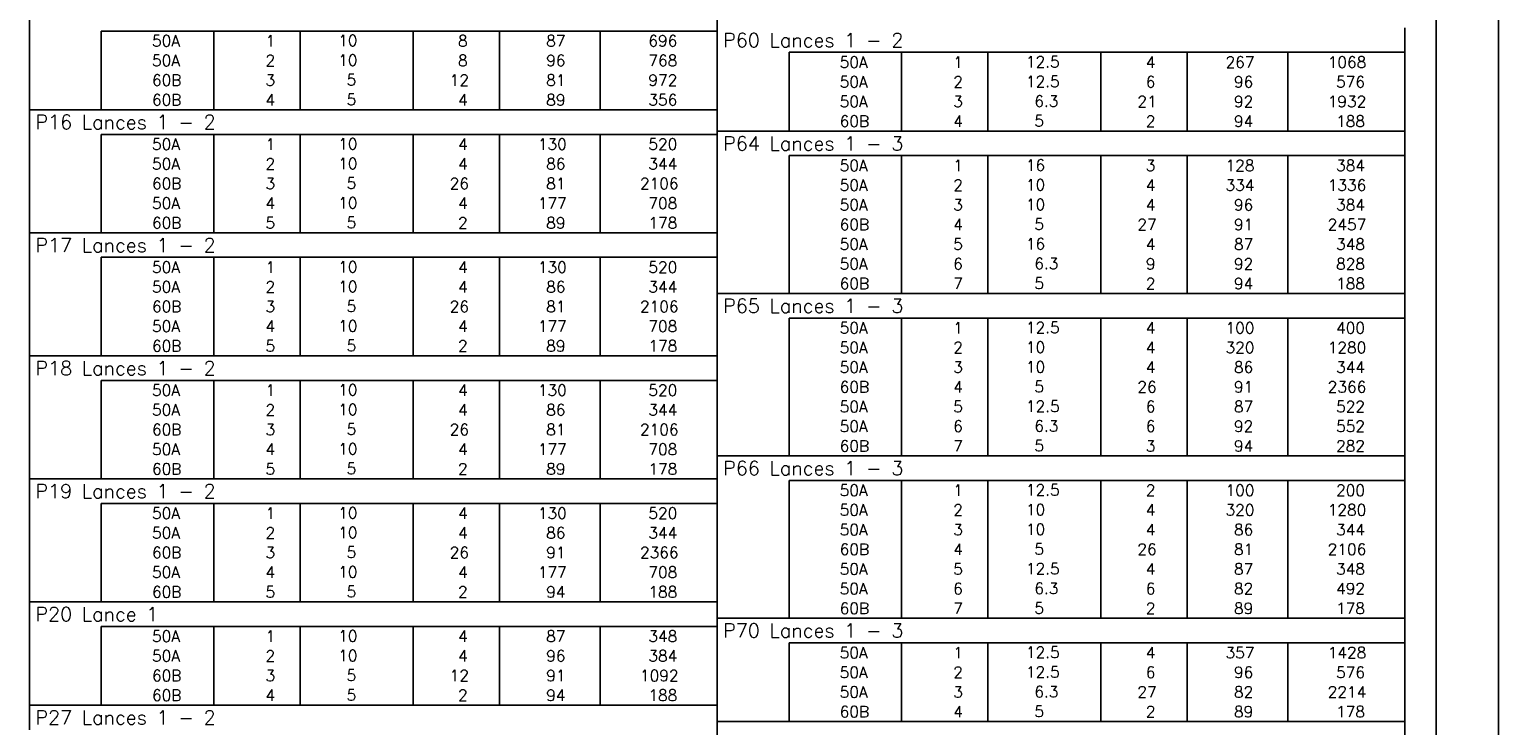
# Model space of a CAD drawing. Extents: x 0 to 119, y 0 to 84.
# Tile 16 of 19: x 95 to 119, y 47 to 58. Entities that reach past the tile are written whole.
import ezdxf

# ---------------------------------------------------------------- set-up
doc = ezdxf.new("R2010")
doc.units = 0
doc.header["$MEASUREMENT"] = 0
for name, color, linetype in [('1', 1, 'CONTINUOUS'), ('2', 2, 'CONTINUOUS'), ('8', 8, 'CONTINUOUS')]:
    doc.layers.add(name, color=color, linetype=linetype)
doc.styles.get("Standard").update_dxf_attribs({"font": 'ROMANS.SHX'})

msp = doc.modelspace()

# ---------------------------------------------------------------- linework, layer by layer
at = {"layer": '1', "linetype": 'Continuous'}
msp.add_line((118.9, 0), (118.9, 84.1), dxfattribs=at)
at = {"layer": '2', "linetype": 'Continuous'}
for p, q in [((95.4, 57.745), (95.4, 58.139)), ((106.4, 57.745), (106.4, 58.139)), ((95.4, 57.43), (95.4, 57.745)), ((106.4, 57.745), (96.55, 57.745)), ((96.55, 57.745), (96.55, 57.43)), ((98.35, 57.745), (98.35, 57.43)), ((99.73, 57.745), (99.73, 57.43)), ((101.54, 57.745), (101.54, 57.43)), ((102.92, 57.745), (102.92, 57.43)), ((104.53, 57.745), (104.53, 57.43)), ((106.4, 57.404), (106.4, 57.798)), ((106.4, 57.43), (106.4, 57.745)), ((117.4, 57.404), (117.4, 57.798)), ((95.4, 57.115), (95.4, 57.43)), ((96.55, 57.43), (96.55, 57.115)), ((98.35, 57.43), (98.35, 57.115)), ((99.73, 57.43), (99.73, 57.115)), ((101.54, 57.43), (101.54, 57.115)), ((102.92, 57.43), (102.92, 57.115)), ((104.53, 57.43), (104.53, 57.115)), ((106.4, 57.115), (106.4, 57.43)), ((106.4, 57.089), (106.4, 57.404)), ((117.4, 57.404), (107.55, 57.404)), ((107.55, 57.404), (107.55, 57.089)), ((109.35, 57.404), (109.35, 57.089)), ((110.73, 57.404), (110.73, 57.089)), ((112.54, 57.404), (112.54, 57.089)), ((113.92, 57.404), (113.92, 57.089)), ((115.53, 57.404), (115.53, 57.089)), ((117.4, 57.089), (117.4, 57.404)), ((95.4, 56.8), (95.4, 57.115)), ((96.55, 57.115), (96.55, 56.8)), ((98.35, 57.115), (98.35, 56.8)), ((99.73, 57.115), (99.73, 56.8)), ((101.54, 57.115), (101.54, 56.8)), ((102.92, 57.115), (102.92, 56.8)), ((104.53, 57.115), (104.53, 56.8)), ((106.4, 56.8), (106.4, 57.115)), ((106.4, 56.774), (106.4, 57.089)), ((107.55, 57.089), (107.55, 56.774)), ((109.35, 57.089), (109.35, 56.774)), ((110.73, 57.089), (110.73, 56.774)), ((112.54, 57.089), (112.54, 56.774)), ((113.92, 57.089), (113.92, 56.774)), ((115.53, 57.089), (115.53, 56.774)), ((117.4, 56.774), (117.4, 57.089)), ((95.4, 56.485), (95.4, 56.8)), ((96.55, 56.8), (96.55, 56.485)), ((98.35, 56.8), (98.35, 56.485)), ((99.73, 56.8), (99.73, 56.485)), ((101.54, 56.8), (101.54, 56.485)), ((102.92, 56.8), (102.92, 56.485)), ((104.53, 56.8), (104.53, 56.485)), ((106.4, 56.485), (106.4, 56.8)), ((106.4, 56.459), (106.4, 56.774)), ((107.55, 56.774), (107.55, 56.459)), ((109.35, 56.774), (109.35, 56.459)), ((110.73, 56.774), (110.73, 56.459)), ((112.54, 56.774), (112.54, 56.459)), ((113.92, 56.774), (113.92, 56.459)), ((115.53, 56.774), (115.53, 56.459)), ((117.4, 56.459), (117.4, 56.774)), ((95.4, 56.091), (95.4, 56.485)), ((95.4, 56.485), (106.4, 56.485)), ((106.4, 56.091), (106.4, 56.485)), ((106.4, 56.144), (106.4, 56.459)), ((107.55, 56.459), (107.55, 56.144)), ((109.35, 56.459), (109.35, 56.144)), ((110.73, 56.459), (110.73, 56.144)), ((112.54, 56.459), (112.54, 56.144)), ((113.92, 56.459), (113.92, 56.144)), ((115.53, 56.459), (115.53, 56.144)), ((117.4, 56.144), (117.4, 56.459)), ((95.4, 55.776), (95.4, 56.091)), ((106.4, 56.091), (96.55, 56.091)), ((96.55, 56.091), (96.55, 55.776)), ((98.35, 56.091), (98.35, 55.776)), ((99.73, 56.091), (99.73, 55.776)), ((101.54, 56.091), (101.54, 55.776)), ((102.92, 56.091), (102.92, 55.776)), ((104.53, 56.091), (104.53, 55.776)), ((106.4, 55.75), (106.4, 56.144)), ((106.4, 56.144), (117.4, 56.144)), ((106.4, 55.776), (106.4, 56.091)), ((117.4, 55.75), (117.4, 56.144)), ((95.4, 55.461), (95.4, 55.776)), ((96.55, 55.776), (96.55, 55.461)), ((98.35, 55.776), (98.35, 55.461)), ((99.73, 55.776), (99.73, 55.461)), ((101.54, 55.776), (101.54, 55.461)), ((102.92, 55.776), (102.92, 55.461)), ((104.53, 55.776), (104.53, 55.461)), ((106.4, 55.461), (106.4, 55.776)), ((106.4, 55.435), (106.4, 55.75)), ((117.4, 55.75), (107.55, 55.75)), ((107.55, 55.75), (107.55, 55.435)), ((109.35, 55.75), (109.35, 55.435)), ((110.73, 55.75), (110.73, 55.435)), ((112.54, 55.75), (112.54, 55.435)), ((113.92, 55.75), (113.92, 55.435)), ((115.53, 55.75), (115.53, 55.435)), ((117.4, 55.435), (117.4, 55.75)), ((95.4, 55.146), (95.4, 55.461)), ((96.55, 55.461), (96.55, 55.146)), ((98.35, 55.461), (98.35, 55.146)), ((99.73, 55.461), (99.73, 55.146)), ((101.54, 55.461), (101.54, 55.146)), ((102.92, 55.461), (102.92, 55.146)), ((104.53, 55.461), (104.53, 55.146)), ((106.4, 55.146), (106.4, 55.461)), ((106.4, 55.12), (106.4, 55.435)), ((107.55, 55.435), (107.55, 55.12)), ((109.35, 55.435), (109.35, 55.12)), ((110.73, 55.435), (110.73, 55.12)), ((112.54, 55.435), (112.54, 55.12)), ((113.92, 55.435), (113.92, 55.12)), ((115.53, 55.435), (115.53, 55.12)), ((117.4, 55.12), (117.4, 55.435)), ((95.4, 54.831), (95.4, 55.146)), ((96.55, 55.146), (96.55, 54.831)), ((98.35, 55.146), (98.35, 54.831)), ((99.73, 55.146), (99.73, 54.831)), ((101.54, 55.146), (101.54, 54.831)), ((102.92, 55.146), (102.92, 54.831)), ((104.53, 55.146), (104.53, 54.831)), ((106.4, 54.831), (106.4, 55.146)), ((106.4, 54.805), (106.4, 55.12)), ((107.55, 55.12), (107.55, 54.805)), ((109.35, 55.12), (109.35, 54.805)), ((110.73, 55.12), (110.73, 54.805)), ((112.54, 55.12), (112.54, 54.805)), ((113.92, 55.12), (113.92, 54.805)), ((115.53, 55.12), (115.53, 54.805)), ((117.4, 54.805), (117.4, 55.12)), ((95.4, 54.516), (95.4, 54.831)), ((96.55, 54.831), (96.55, 54.516)), ((98.35, 54.831), (98.35, 54.516)), ((99.73, 54.831), (99.73, 54.516)), ((101.54, 54.831), (101.54, 54.516)), ((102.92, 54.831), (102.92, 54.516)), ((104.53, 54.831), (104.53, 54.516)), ((106.4, 54.516), (106.4, 54.831)), ((106.4, 54.49), (106.4, 54.805)), ((107.55, 54.805), (107.55, 54.49)), ((109.35, 54.805), (109.35, 54.49)), ((110.73, 54.805), (110.73, 54.49)), ((112.54, 54.805), (112.54, 54.49)), ((113.92, 54.805), (113.92, 54.49)), ((115.53, 54.805), (115.53, 54.49)), ((117.4, 54.49), (117.4, 54.805)), ((95.4, 54.123), (95.4, 54.516)), ((95.4, 54.516), (106.4, 54.516)), ((106.4, 54.123), (106.4, 54.516)), ((106.4, 54.175), (106.4, 54.49)), ((107.55, 54.49), (107.55, 54.175)), ((109.35, 54.49), (109.35, 54.175)), ((110.73, 54.49), (110.73, 54.175)), ((112.54, 54.49), (112.54, 54.175)), ((113.92, 54.49), (113.92, 54.175)), ((115.53, 54.49), (115.53, 54.175)), ((117.4, 54.175), (117.4, 54.49)), ((95.4, 53.808), (95.4, 54.123)), ((106.4, 54.123), (96.55, 54.123)), ((96.55, 54.123), (96.55, 53.808)), ((98.35, 54.123), (98.35, 53.808)), ((99.73, 54.123), (99.73, 53.808)), ((101.54, 54.123), (101.54, 53.808)), ((102.92, 54.123), (102.92, 53.808)), ((104.53, 54.123), (104.53, 53.808)), ((106.4, 53.86), (106.4, 54.175)), ((106.4, 53.808), (106.4, 54.123)), ((107.55, 54.175), (107.55, 53.86)), ((109.35, 54.175), (109.35, 53.86)), ((110.73, 54.175), (110.73, 53.86)), ((112.54, 54.175), (112.54, 53.86)), ((113.92, 54.175), (113.92, 53.86)), ((115.53, 54.175), (115.53, 53.86)), ((117.4, 53.86), (117.4, 54.175)), ((106.4, 53.545), (106.4, 53.86)), ((107.55, 53.86), (107.55, 53.545)), ((109.35, 53.86), (109.35, 53.545)), ((110.73, 53.86), (110.73, 53.545)), ((112.54, 53.86), (112.54, 53.545)), ((113.92, 53.86), (113.92, 53.545)), ((115.53, 53.86), (115.53, 53.545)), ((117.4, 53.545), (117.4, 53.86)), ((95.4, 53.493), (95.4, 53.808)), ((96.55, 53.808), (96.55, 53.493)), ((98.35, 53.808), (98.35, 53.493)), ((99.73, 53.808), (99.73, 53.493)), ((101.54, 53.808), (101.54, 53.493)), ((102.92, 53.808), (102.92, 53.493)), ((104.53, 53.808), (104.53, 53.493)), ((106.4, 53.493), (106.4, 53.808)), ((95.4, 53.178), (95.4, 53.493)), ((96.55, 53.493), (96.55, 53.178)), ((98.35, 53.493), (98.35, 53.178)), ((99.73, 53.493), (99.73, 53.178)), ((101.54, 53.493), (101.54, 53.178)), ((102.92, 53.493), (102.92, 53.178)), ((104.53, 53.493), (104.53, 53.178)), ((106.4, 53.151), (106.4, 53.545)), ((106.4, 53.545), (117.4, 53.545)), ((106.4, 53.178), (106.4, 53.493)), ((117.4, 53.151), (117.4, 53.545)), ((95.4, 52.863), (95.4, 53.178)), ((96.55, 53.178), (96.55, 52.863)), ((98.35, 53.178), (98.35, 52.863)), ((99.73, 53.178), (99.73, 52.863)), ((101.54, 53.178), (101.54, 52.863)), ((102.92, 53.178), (102.92, 52.863)), ((104.53, 53.178), (104.53, 52.863)), ((106.4, 52.863), (106.4, 53.178)), ((106.4, 52.836), (106.4, 53.151)), ((117.4, 53.151), (107.55, 53.151)), ((107.55, 53.151), (107.55, 52.836)), ((109.35, 53.151), (109.35, 52.836)), ((110.73, 53.151), (110.73, 52.836)), ((112.54, 53.151), (112.54, 52.836)), ((113.92, 53.151), (113.92, 52.836)), ((115.53, 53.151), (115.53, 52.836)), ((117.4, 52.836), (117.4, 53.151)), ((95.4, 52.548), (95.4, 52.863)), ((96.55, 52.863), (96.55, 52.548)), ((98.35, 52.863), (98.35, 52.548)), ((99.73, 52.863), (99.73, 52.548)), ((101.54, 52.863), (101.54, 52.548)), ((102.92, 52.863), (102.92, 52.548)), ((104.53, 52.863), (104.53, 52.548)), ((106.4, 52.548), (106.4, 52.863)), ((106.4, 52.521), (106.4, 52.836)), ((107.55, 52.836), (107.55, 52.521)), ((109.35, 52.836), (109.35, 52.521)), ((110.73, 52.836), (110.73, 52.521)), ((112.54, 52.836), (112.54, 52.521)), ((113.92, 52.836), (113.92, 52.521)), ((115.53, 52.836), (115.53, 52.521)), ((117.4, 52.521), (117.4, 52.836)), ((95.4, 52.154), (95.4, 52.548)), ((95.4, 52.548), (106.4, 52.548)), ((106.4, 52.154), (106.4, 52.548)), ((106.4, 52.206), (106.4, 52.521)), ((107.55, 52.521), (107.55, 52.206)), ((109.35, 52.521), (109.35, 52.206)), ((110.73, 52.521), (110.73, 52.206)), ((112.54, 52.521), (112.54, 52.206)), ((113.92, 52.521), (113.92, 52.206)), ((115.53, 52.521), (115.53, 52.206)), ((117.4, 52.206), (117.4, 52.521)), ((106.4, 51.891), (106.4, 52.206)), ((107.55, 52.206), (107.55, 51.891)), ((109.35, 52.206), (109.35, 51.891)), ((110.73, 52.206), (110.73, 51.891)), ((112.54, 52.206), (112.54, 51.891)), ((113.92, 52.206), (113.92, 51.891)), ((115.53, 52.206), (115.53, 51.891)), ((117.4, 51.891), (117.4, 52.206)), ((95.4, 51.839), (95.4, 52.154)), ((106.4, 52.154), (96.55, 52.154)), ((96.55, 52.154), (96.55, 51.839)), ((98.35, 52.154), (98.35, 51.839)), ((99.73, 52.154), (99.73, 51.839)), ((101.54, 52.154), (101.54, 51.839)), ((102.92, 52.154), (102.92, 51.839)), ((104.53, 52.154), (104.53, 51.839)), ((106.4, 51.839), (106.4, 52.154)), ((95.4, 51.524), (95.4, 51.839)), ((96.55, 51.839), (96.55, 51.524)), ((98.35, 51.839), (98.35, 51.524)), ((99.73, 51.839), (99.73, 51.524)), ((101.54, 51.839), (101.54, 51.524)), ((102.92, 51.839), (102.92, 51.524)), ((104.53, 51.839), (104.53, 51.524)), ((106.4, 51.576), (106.4, 51.891)), ((106.4, 51.524), (106.4, 51.839)), ((107.55, 51.891), (107.55, 51.576)), ((109.35, 51.891), (109.35, 51.576)), ((110.73, 51.891), (110.73, 51.576)), ((112.54, 51.891), (112.54, 51.576)), ((113.92, 51.891), (113.92, 51.576)), ((115.53, 51.891), (115.53, 51.576)), ((117.4, 51.576), (117.4, 51.891)), ((95.4, 51.209), (95.4, 51.524)), ((96.55, 51.524), (96.55, 51.209)), ((98.35, 51.524), (98.35, 51.209)), ((99.73, 51.524), (99.73, 51.209)), ((101.54, 51.524), (101.54, 51.209)), ((102.92, 51.524), (102.92, 51.209)), ((104.53, 51.524), (104.53, 51.209)), ((106.4, 51.261), (106.4, 51.576)), ((106.4, 51.209), (106.4, 51.524)), ((107.55, 51.576), (107.55, 51.261)), ((109.35, 51.576), (109.35, 51.261)), ((110.73, 51.576), (110.73, 51.261)), ((112.54, 51.576), (112.54, 51.261)), ((113.92, 51.576), (113.92, 51.261)), ((115.53, 51.576), (115.53, 51.261)), ((117.4, 51.261), (117.4, 51.576)), ((106.4, 50.946), (106.4, 51.261)), ((107.55, 51.261), (107.55, 50.946)), ((109.35, 51.261), (109.35, 50.946)), ((110.73, 51.261), (110.73, 50.946)), ((112.54, 51.261), (112.54, 50.946)), ((113.92, 51.261), (113.92, 50.946)), ((115.53, 51.261), (115.53, 50.946)), ((117.4, 50.946), (117.4, 51.261)), ((95.4, 50.894), (95.4, 51.209)), ((96.55, 51.209), (96.55, 50.894)), ((98.35, 51.209), (98.35, 50.894)), ((99.73, 51.209), (99.73, 50.894)), ((101.54, 51.209), (101.54, 50.894)), ((102.92, 51.209), (102.92, 50.894)), ((104.53, 51.209), (104.53, 50.894)), ((106.4, 50.894), (106.4, 51.209)), ((95.4, 50.579), (95.4, 50.894)), ((96.55, 50.894), (96.55, 50.579)), ((98.35, 50.894), (98.35, 50.579)), ((99.73, 50.894), (99.73, 50.579)), ((101.54, 50.894), (101.54, 50.579)), ((102.92, 50.894), (102.92, 50.579)), ((104.53, 50.894), (104.53, 50.579)), ((106.4, 50.553), (106.4, 50.946)), ((106.4, 50.946), (117.4, 50.946)), ((106.4, 50.579), (106.4, 50.894)), ((117.4, 50.553), (117.4, 50.946)), ((95.4, 50.185), (95.4, 50.579)), ((95.4, 50.579), (106.4, 50.579)), ((106.4, 50.185), (106.4, 50.579)), ((106.4, 50.238), (106.4, 50.553)), ((117.4, 50.553), (107.55, 50.553)), ((107.55, 50.553), (107.55, 50.238)), ((109.35, 50.553), (109.35, 50.238)), ((110.73, 50.553), (110.73, 50.238)), ((112.54, 50.553), (112.54, 50.238)), ((113.92, 50.553), (113.92, 50.238)), ((115.53, 50.553), (115.53, 50.238)), ((117.4, 50.238), (117.4, 50.553)), ((95.4, 49.87), (95.4, 50.185)), ((106.4, 50.185), (96.55, 50.185)), ((96.55, 50.185), (96.55, 49.87)), ((98.35, 50.185), (98.35, 49.87)), ((99.73, 50.185), (99.73, 49.87)), ((101.54, 50.185), (101.54, 49.87)), ((102.92, 50.185), (102.92, 49.87)), ((104.53, 50.185), (104.53, 49.87)), ((106.4, 49.923), (106.4, 50.238)), ((106.4, 49.87), (106.4, 50.185)), ((107.55, 50.238), (107.55, 49.923)), ((109.35, 50.238), (109.35, 49.923)), ((110.73, 50.238), (110.73, 49.923)), ((112.54, 50.238), (112.54, 49.923)), ((113.92, 50.238), (113.92, 49.923)), ((115.53, 50.238), (115.53, 49.923)), ((117.4, 49.923), (117.4, 50.238)), ((95.4, 49.555), (95.4, 49.87)), ((96.55, 49.87), (96.55, 49.555)), ((98.35, 49.87), (98.35, 49.555)), ((99.73, 49.87), (99.73, 49.555)), ((101.54, 49.87), (101.54, 49.555)), ((102.92, 49.87), (102.92, 49.555)), ((104.53, 49.87), (104.53, 49.555)), ((106.4, 49.608), (106.4, 49.923)), ((106.4, 49.555), (106.4, 49.87)), ((107.55, 49.923), (107.55, 49.608)), ((109.35, 49.923), (109.35, 49.608)), ((110.73, 49.923), (110.73, 49.608)), ((112.54, 49.923), (112.54, 49.608)), ((113.92, 49.923), (113.92, 49.608)), ((115.53, 49.923), (115.53, 49.608)), ((117.4, 49.608), (117.4, 49.923)), ((106.4, 49.293), (106.4, 49.608)), ((107.55, 49.608), (107.55, 49.293)), ((109.35, 49.608), (109.35, 49.293)), ((110.73, 49.608), (110.73, 49.293)), ((112.54, 49.608), (112.54, 49.293)), ((113.92, 49.608), (113.92, 49.293)), ((115.53, 49.608), (115.53, 49.293)), ((117.4, 49.293), (117.4, 49.608)), ((95.4, 49.24), (95.4, 49.555)), ((96.55, 49.555), (96.55, 49.24)), ((98.35, 49.555), (98.35, 49.24)), ((99.73, 49.555), (99.73, 49.24)), ((101.54, 49.555), (101.54, 49.24)), ((102.92, 49.555), (102.92, 49.24)), ((104.53, 49.555), (104.53, 49.24)), ((106.4, 49.24), (106.4, 49.555)), ((95.4, 48.925), (95.4, 49.24)), ((96.55, 49.24), (96.55, 48.925)), ((98.35, 49.24), (98.35, 48.925)), ((99.73, 49.24), (99.73, 48.925)), ((101.54, 49.24), (101.54, 48.925)), ((102.92, 49.24), (102.92, 48.925)), ((104.53, 49.24), (104.53, 48.925)), ((106.4, 48.978), (106.4, 49.293)), ((106.4, 48.925), (106.4, 49.24)), ((107.55, 49.293), (107.55, 48.978)), ((109.35, 49.293), (109.35, 48.978)), ((110.73, 49.293), (110.73, 48.978)), ((112.54, 49.293), (112.54, 48.978)), ((113.92, 49.293), (113.92, 48.978)), ((115.53, 49.293), (115.53, 48.978)), ((117.4, 48.978), (117.4, 49.293)), ((95.4, 48.61), (95.4, 48.925)), ((96.55, 48.925), (96.55, 48.61)), ((98.35, 48.925), (98.35, 48.61)), ((99.73, 48.925), (99.73, 48.61)), ((101.54, 48.925), (101.54, 48.61)), ((102.92, 48.925), (102.92, 48.61)), ((104.53, 48.925), (104.53, 48.61)), ((106.4, 48.663), (106.4, 48.978)), ((106.4, 48.61), (106.4, 48.925)), ((107.55, 48.978), (107.55, 48.663)), ((109.35, 48.978), (109.35, 48.663)), ((110.73, 48.978), (110.73, 48.663)), ((112.54, 48.978), (112.54, 48.663)), ((113.92, 48.978), (113.92, 48.663)), ((115.53, 48.978), (115.53, 48.663)), ((117.4, 48.663), (117.4, 48.978)), ((106.4, 48.348), (106.4, 48.663)), ((107.55, 48.663), (107.55, 48.348)), ((109.35, 48.663), (109.35, 48.348)), ((110.73, 48.663), (110.73, 48.348)), ((112.54, 48.663), (112.54, 48.348)), ((113.92, 48.663), (113.92, 48.348)), ((115.53, 48.663), (115.53, 48.348)), ((117.4, 48.348), (117.4, 48.663)), ((95.4, 48.216), (95.4, 48.61)), ((95.4, 48.61), (106.4, 48.61)), ((106.4, 48.216), (106.4, 48.61)), ((95.4, 47.901), (95.4, 48.216)), ((106.4, 48.216), (96.55, 48.216)), ((96.55, 48.216), (96.55, 47.901)), ((98.35, 48.216), (98.35, 47.901)), ((99.73, 48.216), (99.73, 47.901)), ((101.54, 48.216), (101.54, 47.901)), ((102.92, 48.216), (102.92, 47.901)), ((104.53, 48.216), (104.53, 47.901)), ((106.4, 47.954), (106.4, 48.348)), ((106.4, 48.348), (117.4, 48.348)), ((106.4, 47.901), (106.4, 48.216)), ((117.4, 47.954), (117.4, 48.348)), ((106.4, 47.639), (106.4, 47.954)), ((117.4, 47.954), (107.55, 47.954)), ((107.55, 47.954), (107.55, 47.639)), ((109.35, 47.954), (109.35, 47.639)), ((110.73, 47.954), (110.73, 47.639)), ((112.54, 47.954), (112.54, 47.639)), ((113.92, 47.954), (113.92, 47.639)), ((115.53, 47.954), (115.53, 47.639)), ((117.4, 47.639), (117.4, 47.954)), ((95.4, 47.586), (95.4, 47.901)), ((96.55, 47.901), (96.55, 47.586)), ((98.35, 47.901), (98.35, 47.586)), ((99.73, 47.901), (99.73, 47.586)), ((101.54, 47.901), (101.54, 47.586)), ((102.92, 47.901), (102.92, 47.586)), ((104.53, 47.901), (104.53, 47.586)), ((106.4, 47.586), (106.4, 47.901)), ((95.4, 47.271), (95.4, 47.586)), ((96.55, 47.586), (96.55, 47.271)), ((98.35, 47.586), (98.35, 47.271)), ((99.73, 47.586), (99.73, 47.271)), ((101.54, 47.586), (101.54, 47.271)), ((102.92, 47.586), (102.92, 47.271)), ((104.53, 47.586), (104.53, 47.271)), ((106.4, 47.324), (106.4, 47.639)), ((106.4, 47.271), (106.4, 47.586)), ((107.55, 47.639), (107.55, 47.324)), ((109.35, 47.639), (109.35, 47.324)), ((110.73, 47.639), (110.73, 47.324)), ((112.54, 47.639), (112.54, 47.324)), ((113.92, 47.639), (113.92, 47.324)), ((115.53, 47.639), (115.53, 47.324)), ((117.4, 47.324), (117.4, 47.639)), ((95.4, 46.956), (95.4, 47.271)), ((96.55, 47.271), (96.55, 46.956)), ((98.35, 47.271), (98.35, 46.956)), ((99.73, 47.271), (99.73, 46.956)), ((101.54, 47.271), (101.54, 46.956)), ((102.92, 47.271), (102.92, 46.956)), ((104.53, 47.271), (104.53, 46.956)), ((106.4, 47.009), (106.4, 47.324)), ((106.4, 46.956), (106.4, 47.271)), ((107.55, 47.324), (107.55, 47.009)), ((109.35, 47.324), (109.35, 47.009)), ((110.73, 47.324), (110.73, 47.009)), ((112.54, 47.324), (112.54, 47.009)), ((113.92, 47.324), (113.92, 47.009)), ((115.53, 47.324), (115.53, 47.009)), ((117.4, 47.009), (117.4, 47.324)), ((106.4, 46.694), (106.4, 47.009)), ((107.55, 47.009), (107.55, 46.694)), ((109.35, 47.009), (109.35, 46.694)), ((110.73, 47.009), (110.73, 46.694)), ((112.54, 47.009), (112.54, 46.694)), ((113.92, 47.009), (113.92, 46.694)), ((115.53, 47.009), (115.53, 46.694)), ((117.4, 46.694), (117.4, 47.009)), ((95.4, 46.563), (95.4, 46.956)), ((95.4, 46.956), (106.4, 46.956)), ((106.4, 46.563), (106.4, 46.956)), ((106.4, 46.3), (106.4, 46.694)), ((106.4, 46.694), (117.4, 46.694)), ((117.4, 46.3), (117.4, 46.694))]:
    msp.add_line(p, q, dxfattribs=at)
at = {"layer": '8', "linetype": 'Continuous'}
msp.add_line((117.9, 1), (117.9, 83.1), dxfattribs=at)

# ---------------------------------------------------------------- texts
at = {"layer": '2', "linetype": 'Continuous'}
for s, height, p in [('     50A', 0.18, (96.69, 57.498)), ('  1', 0.18, (98.93, 57.498)), ('   10  ', 0.18, (99.937, 57.503)), ('    8', 0.18, (101.72, 57.498)), ('    87', 0.18, (103.13, 57.498)), ('    696', 0.18, (104.764, 57.498)), ('P60 Lances 1 - 2', 0.225, (106.496, 57.488)), ('     50A', 0.18, (96.69, 57.183)), ('  2', 0.18, (98.93, 57.183)), ('   10  ', 0.18, (99.937, 57.188)), ('    8', 0.18, (101.72, 57.183)), ('    96', 0.18, (103.13, 57.183)), ('    768', 0.18, (104.764, 57.183)), ('   12.5', 0.18, (110.937, 57.162)), ('     50A', 0.18, (107.69, 57.156)), ('  1', 0.18, (109.93, 57.156)), ('    4', 0.18, (112.72, 57.156)), ('   267', 0.18, (114.13, 57.156)), ('   1068', 0.18, (115.764, 57.156)), ('     60B', 0.18, (96.69, 56.868)), ('  3', 0.18, (98.93, 56.868)), ('    5  ', 0.18, (99.937, 56.873)), ('   12', 0.18, (101.72, 56.868)), ('    81', 0.18, (103.13, 56.868)), ('    972', 0.18, (104.764, 56.868)), ('     50A', 0.18, (107.69, 56.841)), ('  2', 0.18, (109.93, 56.841)), ('   12.5', 0.18, (110.937, 56.847)), ('    6', 0.18, (112.72, 56.841)), ('    96', 0.18, (114.13, 56.841)), ('    576', 0.18, (115.764, 56.841)), ('     60B', 0.18, (96.69, 56.553)), ('  4', 0.18, (98.93, 56.553)), ('    5  ', 0.18, (99.937, 56.558)), ('    4', 0.18, (101.72, 56.553)), ('    89', 0.18, (103.13, 56.553)), ('    356', 0.18, (104.764, 56.553)), ('     50A', 0.18, (107.69, 56.526)), ('  3', 0.18, (109.93, 56.526)), ('    6.3', 0.18, (110.937, 56.532)), ('   21', 0.18, (112.72, 56.526)), ('    92', 0.18, (114.13, 56.526)), ('   1932', 0.18, (115.764, 56.526)), ('P16 Lances 1 - 2', 0.225, (95.496, 56.176)), ('     60B', 0.18, (107.69, 56.211)), ('  4', 0.18, (109.93, 56.211)), ('    5  ', 0.18, (110.937, 56.217)), ('    2', 0.18, (112.72, 56.211)), ('    94', 0.18, (114.13, 56.211)), ('    188', 0.18, (115.764, 56.211)), ('     50A', 0.18, (96.69, 55.844)), ('  1', 0.18, (98.93, 55.844)), ('   10  ', 0.18, (99.937, 55.849)), ('    4', 0.18, (101.72, 55.844)), ('   130', 0.18, (103.13, 55.844)), ('    520', 0.18, (104.764, 55.844)), ('P64 Lances 1 - 3', 0.225, (106.496, 55.834)), ('     50A', 0.18, (96.69, 55.529)), ('  2', 0.18, (98.93, 55.529)), ('   10  ', 0.18, (99.937, 55.534)), ('    4', 0.18, (101.72, 55.529)), ('    86', 0.18, (103.13, 55.529)), ('    344', 0.18, (104.764, 55.529)), ('     50A', 0.18, (107.69, 55.503)), ('  1', 0.18, (109.93, 55.503)), ('   16  ', 0.18, (110.937, 55.508)), ('    3', 0.18, (112.72, 55.503)), ('   128', 0.18, (114.13, 55.503)), ('    384', 0.18, (115.764, 55.503)), ('     60B', 0.18, (96.69, 55.214)), ('  3', 0.18, (98.93, 55.214)), ('    5  ', 0.18, (99.937, 55.219)), ('   26', 0.18, (101.72, 55.214)), ('    81', 0.18, (103.13, 55.214)), ('   2106', 0.18, (104.764, 55.214)), ('     50A', 0.18, (107.69, 55.188)), ('  2', 0.18, (109.93, 55.188)), ('   10  ', 0.18, (110.937, 55.193)), ('    4', 0.18, (112.72, 55.188)), ('   334', 0.18, (114.13, 55.188)), ('   1336', 0.18, (115.764, 55.188)), ('     50A', 0.18, (96.69, 54.899)), ('  4', 0.18, (98.93, 54.899)), ('   10  ', 0.18, (99.937, 54.904)), ('    4', 0.18, (101.72, 54.899)), ('   177', 0.18, (103.13, 54.899)), ('    708', 0.18, (104.764, 54.899)), ('     50A', 0.18, (107.69, 54.873)), ('  3', 0.18, (109.93, 54.873)), ('   10  ', 0.18, (110.937, 54.878)), ('    4', 0.18, (112.72, 54.873)), ('    96', 0.18, (114.13, 54.873)), ('    384', 0.18, (115.764, 54.873)), ('     60B', 0.18, (96.69, 54.584)), ('  5', 0.18, (98.93, 54.584)), ('    5  ', 0.18, (99.937, 54.589)), ('    2', 0.18, (101.72, 54.584)), ('    89', 0.18, (103.13, 54.584)), ('    178', 0.18, (104.764, 54.584)), ('     60B', 0.18, (107.69, 54.558)), ('  4', 0.18, (109.93, 54.558)), ('    5  ', 0.18, (110.937, 54.563)), ('   27', 0.18, (112.72, 54.558)), ('    91', 0.18, (114.13, 54.558)), ('   2457', 0.18, (115.764, 54.558)), ('P17 Lances 1 - 2', 0.225, (95.496, 54.207)), ('     50A', 0.18, (107.69, 54.243)), ('  5', 0.18, (109.93, 54.243)), ('   16  ', 0.18, (110.937, 54.248)), ('    4', 0.18, (112.72, 54.243)), ('    87', 0.18, (114.13, 54.243)), ('    348', 0.18, (115.764, 54.243)), ('     50A', 0.18, (96.69, 53.875)), ('  1', 0.18, (98.93, 53.875)), ('   10  ', 0.18, (99.937, 53.88)), ('    4', 0.18, (101.72, 53.875)), ('   130', 0.18, (103.13, 53.875)), ('    520', 0.18, (104.764, 53.875)), ('     50A', 0.18, (107.69, 53.928)), ('  6', 0.18, (109.93, 53.928)), ('    6.3', 0.18, (110.937, 53.933)), ('    9', 0.18, (112.72, 53.928)), ('    92', 0.18, (114.13, 53.928)), ('    828', 0.18, (115.764, 53.928)), ('     50A', 0.18, (96.69, 53.56)), ('  2', 0.18, (98.93, 53.56)), ('   10  ', 0.18, (99.937, 53.565)), ('    4', 0.18, (101.72, 53.56)), ('    86', 0.18, (103.13, 53.56)), ('    344', 0.18, (104.764, 53.56)), ('     60B', 0.18, (107.69, 53.613)), ('  7', 0.18, (109.93, 53.613)), ('    5  ', 0.18, (110.937, 53.618)), ('    2', 0.18, (112.72, 53.613)), ('    94', 0.18, (114.13, 53.613)), ('    188', 0.18, (115.764, 53.613)), ('     60B', 0.18, (96.69, 53.245)), ('  3', 0.18, (98.93, 53.245)), ('    5  ', 0.18, (99.937, 53.25)), ('   26', 0.18, (101.72, 53.245)), ('    81', 0.18, (103.13, 53.245)), ('   2106', 0.18, (104.764, 53.245)), ('P65 Lances 1 - 3', 0.225, (106.496, 53.236)), ('     50A', 0.18, (96.69, 52.93)), ('  4', 0.18, (98.93, 52.93)), ('   10  ', 0.18, (99.937, 52.935)), ('    4', 0.18, (101.72, 52.93)), ('   177', 0.18, (103.13, 52.93)), ('    708', 0.18, (104.764, 52.93)), ('     50A', 0.18, (107.69, 52.904)), ('  1', 0.18, (109.93, 52.904)), ('   12.5', 0.18, (110.937, 52.909)), ('    4', 0.18, (112.72, 52.904)), ('   100', 0.18, (114.13, 52.904)), ('    400', 0.18, (115.764, 52.904)), ('     60B', 0.18, (96.69, 52.615)), ('  5', 0.18, (98.93, 52.615)), ('    5  ', 0.18, (99.937, 52.62)), ('    2', 0.18, (101.72, 52.615)), ('    89', 0.18, (103.13, 52.615)), ('    178', 0.18, (104.764, 52.615)), ('     50A', 0.18, (107.69, 52.589)), ('  2', 0.18, (109.93, 52.589)), ('   10  ', 0.18, (110.937, 52.594)), ('    4', 0.18, (112.72, 52.589)), ('   320', 0.18, (114.13, 52.589)), ('   1280', 0.18, (115.764, 52.589)), ('P18 Lances 1 - 2', 0.225, (95.496, 52.238)), ('     50A', 0.18, (107.69, 52.274)), ('  3', 0.18, (109.93, 52.274)), ('   10  ', 0.18, (110.937, 52.279)), ('    4', 0.18, (112.72, 52.274)), ('    86', 0.18, (114.13, 52.274)), ('    344', 0.18, (115.764, 52.274)), ('     50A', 0.18, (96.69, 51.906)), ('  1', 0.18, (98.93, 51.906)), ('   10  ', 0.18, (99.937, 51.912)), ('    4', 0.18, (101.72, 51.906)), ('   130', 0.18, (103.13, 51.906)), ('    520', 0.18, (104.764, 51.906)), ('     60B', 0.18, (107.69, 51.959)), ('  4', 0.18, (109.93, 51.959)), ('    5  ', 0.18, (110.937, 51.964)), ('   26', 0.18, (112.72, 51.959)), ('    91', 0.18, (114.13, 51.959)), ('   2366', 0.18, (115.764, 51.959)), ('     50A', 0.18, (96.69, 51.591)), ('  2', 0.18, (98.93, 51.591)), ('   10  ', 0.18, (99.937, 51.597)), ('    4', 0.18, (101.72, 51.591)), ('    86', 0.18, (103.13, 51.591)), ('    344', 0.18, (104.764, 51.591)), ('     50A', 0.18, (107.69, 51.644)), ('  5', 0.18, (109.93, 51.644)), ('   12.5', 0.18, (110.937, 51.649)), ('    6', 0.18, (112.72, 51.644)), ('    87', 0.18, (114.13, 51.644)), ('    522', 0.18, (115.764, 51.644)), ('     50A', 0.18, (107.69, 51.329)), ('  6', 0.18, (109.93, 51.329)), ('    6.3', 0.18, (110.937, 51.334)), ('    6', 0.18, (112.72, 51.329)), ('    92', 0.18, (114.13, 51.329)), ('    552', 0.18, (115.764, 51.329)), ('     60B', 0.18, (96.69, 51.276)), ('  3', 0.18, (98.93, 51.276)), ('    5  ', 0.18, (99.937, 51.282)), ('   26', 0.18, (101.72, 51.276)), ('    81', 0.18, (103.13, 51.276)), ('   2106', 0.18, (104.764, 51.276)), ('     50A', 0.18, (96.69, 50.961)), ('  4', 0.18, (98.93, 50.961)), ('   10  ', 0.18, (99.937, 50.967)), ('    4', 0.18, (101.72, 50.961)), ('   177', 0.18, (103.13, 50.961)), ('    708', 0.18, (104.764, 50.961)), ('     60B', 0.18, (107.69, 51.014)), ('  7', 0.18, (109.93, 51.014)), ('    5  ', 0.18, (110.937, 51.019)), ('    3', 0.18, (112.72, 51.014)), ('    94', 0.18, (114.13, 51.014)), ('    282', 0.18, (115.764, 51.014)), ('     60B', 0.18, (96.69, 50.646)), ('  5', 0.18, (98.93, 50.646)), ('    5  ', 0.18, (99.937, 50.652)), ('    2', 0.18, (101.72, 50.646)), ('    89', 0.18, (103.13, 50.646)), ('    178', 0.18, (104.764, 50.646)), ('P66 Lances 1 - 3', 0.225, (106.496, 50.637)), ('P19 Lances 1 - 2', 0.225, (95.496, 50.269)), ('     50A', 0.18, (107.69, 50.305)), ('  1', 0.18, (109.93, 50.305)), ('   12.5', 0.18, (110.937, 50.31)), ('    2', 0.18, (112.72, 50.305)), ('   100', 0.18, (114.13, 50.305)), ('    200', 0.18, (115.764, 50.305)), ('     50A', 0.18, (96.69, 49.938)), ('  1', 0.18, (98.93, 49.938)), ('   10  ', 0.18, (99.937, 49.943)), ('    4', 0.18, (101.72, 49.938)), ('   130', 0.18, (103.13, 49.938)), ('    520', 0.18, (104.764, 49.938)), ('     50A', 0.18, (107.69, 49.99)), ('  2', 0.18, (109.93, 49.99)), ('   10  ', 0.18, (110.937, 49.995)), ('    4', 0.18, (112.72, 49.99)), ('   320', 0.18, (114.13, 49.99)), ('   1280', 0.18, (115.764, 49.99)), ('     50A', 0.18, (107.69, 49.675)), ('  3', 0.18, (109.93, 49.675)), ('   10  ', 0.18, (110.937, 49.68)), ('    4', 0.18, (112.72, 49.675)), ('    86', 0.18, (114.13, 49.675)), ('    344', 0.18, (115.764, 49.675)), ('     50A', 0.18, (96.69, 49.623)), ('  2', 0.18, (98.93, 49.623)), ('   10  ', 0.18, (99.937, 49.628)), ('    4', 0.18, (101.72, 49.623)), ('    86', 0.18, (103.13, 49.623)), ('    344', 0.18, (104.764, 49.623)), ('     60B', 0.18, (96.69, 49.308)), ('  3', 0.18, (98.93, 49.308)), ('    5  ', 0.18, (99.937, 49.313)), ('   26', 0.18, (101.72, 49.308)), ('    91', 0.18, (103.13, 49.308)), ('   2366', 0.18, (104.764, 49.308)), ('     60B', 0.18, (107.69, 49.36)), ('  4', 0.18, (109.93, 49.36)), ('    5  ', 0.18, (110.937, 49.365)), ('   26', 0.18, (112.72, 49.36)), ('    81', 0.18, (114.13, 49.36)), ('   2106', 0.18, (115.764, 49.36)), ('     50A', 0.18, (96.69, 48.993)), ('  4', 0.18, (98.93, 48.993)), ('   10  ', 0.18, (99.937, 48.998)), ('    4', 0.18, (101.72, 48.993)), ('   177', 0.18, (103.13, 48.993)), ('    708', 0.18, (104.764, 48.993)), ('     50A', 0.18, (107.69, 49.045)), ('  5', 0.18, (109.93, 49.045)), ('   12.5', 0.18, (110.937, 49.05)), ('    4', 0.18, (112.72, 49.045)), ('    87', 0.18, (114.13, 49.045)), ('    348', 0.18, (115.764, 49.045)), ('     50A', 0.18, (107.69, 48.73)), ('  6', 0.18, (109.93, 48.73)), ('    6.3', 0.18, (110.937, 48.735)), ('    6', 0.18, (112.72, 48.73)), ('    82', 0.18, (114.13, 48.73)), ('    492', 0.18, (115.764, 48.73)), ('     60B', 0.18, (96.69, 48.678)), ('  5', 0.18, (98.93, 48.678)), ('    5  ', 0.18, (99.937, 48.683)), ('    2', 0.18, (101.72, 48.678)), ('    94', 0.18, (103.13, 48.678)), ('    188', 0.18, (104.764, 48.678)), ('P20 Lance 1', 0.225, (95.496, 48.301)), ('     60B', 0.18, (107.69, 48.415)), ('  7', 0.18, (109.93, 48.415)), ('    5  ', 0.18, (110.937, 48.42)), ('    2', 0.18, (112.72, 48.415)), ('    89', 0.18, (114.13, 48.415)), ('    178', 0.18, (115.764, 48.415)), ('P70 Lances 1 - 3', 0.225, (106.496, 48.038)), ('     50A', 0.18, (96.69, 47.969)), ('  1', 0.18, (98.93, 47.969)), ('   10  ', 0.18, (99.937, 47.974)), ('    4', 0.18, (101.72, 47.969)), ('    87', 0.18, (103.13, 47.969)), ('    348', 0.18, (104.764, 47.969)), ('     50A', 0.18, (96.69, 47.654)), ('  2', 0.18, (98.93, 47.654)), ('   10  ', 0.18, (99.937, 47.659)), ('    4', 0.18, (101.72, 47.654)), ('    96', 0.18, (103.13, 47.654)), ('    384', 0.18, (104.764, 47.654)), ('     50A', 0.18, (107.69, 47.706)), ('  1', 0.18, (109.93, 47.706)), ('   12.5', 0.18, (110.937, 47.712)), ('    4', 0.18, (112.72, 47.706)), ('   357', 0.18, (114.13, 47.706)), ('   1428', 0.18, (115.764, 47.706)), ('     60B', 0.18, (96.69, 47.339)), ('  3', 0.18, (98.93, 47.339)), ('    5  ', 0.18, (99.937, 47.344)), ('   12', 0.18, (101.72, 47.339)), ('    91', 0.18, (103.13, 47.339)), ('   1092', 0.18, (104.764, 47.339)), ('     50A', 0.18, (107.69, 47.391)), ('  2', 0.18, (109.93, 47.391)), ('   12.5', 0.18, (110.937, 47.397)), ('    6', 0.18, (112.72, 47.391)), ('    96', 0.18, (114.13, 47.391)), ('    576', 0.18, (115.764, 47.391)), ('     50A', 0.18, (107.69, 47.076)), ('  3', 0.18, (109.93, 47.076)), ('    6.3', 0.18, (110.937, 47.082)), ('   27', 0.18, (112.72, 47.076)), ('    82', 0.18, (114.13, 47.076)), ('   2214', 0.18, (115.764, 47.076)), ('     60B', 0.18, (96.69, 47.024)), ('  4', 0.18, (98.93, 47.024)), ('    5  ', 0.18, (99.937, 47.029)), ('    2', 0.18, (101.72, 47.024)), ('    94', 0.18, (103.13, 47.024)), ('    188', 0.18, (104.764, 47.024)), ('P27 Lances 1 - 2', 0.225, (95.496, 46.647)), ('     60B', 0.18, (107.69, 46.761)), ('  4', 0.18, (109.93, 46.761)), ('    5  ', 0.18, (110.937, 46.767)), ('    2', 0.18, (112.72, 46.761)), ('    89', 0.18, (114.13, 46.761)), ('    178', 0.18, (115.764, 46.761))]:
    msp.add_text(s, height=height, dxfattribs=at).set_placement(p)

doc.saveas('drawing.dxf')
